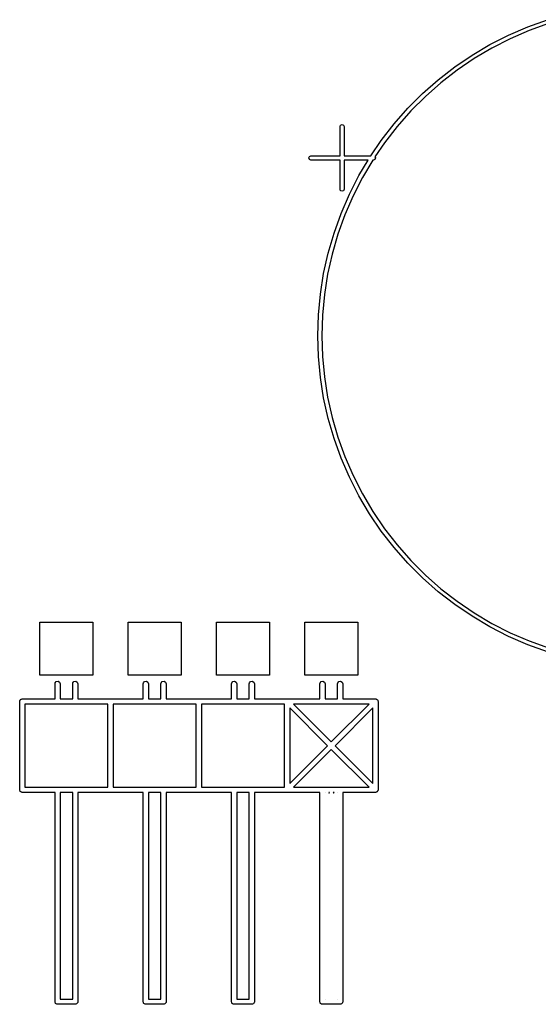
# Model space of a CAD drawing. Extents: x 0.03 to 2.37, y -0.23 to 1.87.
# Tile 1 of 13: x 0.03 to 0.62, y -0.23 to 0.89. Entities that reach past the tile are written whole.
import ezdxf

# ---------------------------------------------------------------- set-up
doc = ezdxf.new("R2010")
doc.units = 0
doc.header["$MEASUREMENT"] = 0
doc.layers.add('BLACK', color=7, linetype='CONTINUOUS')

msp = doc.modelspace()

# ---------------------------------------------------------------- linework, layer by layer
at = {"layer": 'BLACK', "linetype": 'CONTINUOUS'}
for p, q in [((0.58699, 0.872053), (0.60869, 0.881443)), ((0.60869, 0.881443), (0.630937, 0.889453)), ((0.632338, 0.885141), (0.610359, 0.877228)), ((0.565923, 0.861319), (0.58699, 0.872053)), ((0.610359, 0.877228), (0.58892, 0.867951)), ((0.545571, 0.849282), (0.565923, 0.861319)), ((0.58892, 0.867951), (0.568107, 0.857346)), ((0.526015, 0.835992), (0.545571, 0.849282)), ((0.568107, 0.857346), (0.548, 0.845455)), ((0.548, 0.845455), (0.528679, 0.832325)), ((0.507332, 0.8215), (0.526015, 0.835992)), ((0.528679, 0.832325), (0.510221, 0.818007)), ((0.489596, 0.805864), (0.507332, 0.8215)), ((0.510221, 0.818007), (0.492699, 0.802559)), ((0.472876, 0.789144), (0.489596, 0.805864)), ((0.492699, 0.802559), (0.476181, 0.786041)), ((0.45724, 0.771408), (0.472876, 0.789144)), ((0.476181, 0.786041), (0.460733, 0.768519)), ((0.396085, 0.768307), (0.396777, 0.769977)), ((0.396777, 0.769977), (0.398447, 0.770669)), ((0.398447, 0.770669), (0.400118, 0.769977)), ((0.400118, 0.769977), (0.400809, 0.768307)), ((0.442748, 0.752725), (0.45724, 0.771408)), ((0.396085, 0.735236), (0.396085, 0.768307)), ((0.400809, 0.768307), (0.400809, 0.735236)), ((0.460733, 0.768519), (0.446415, 0.750061)), ((0.430862, 0.735236), (0.442748, 0.752725)), ((0.446415, 0.750061), (0.435672, 0.734252)), ((0.360652, 0.732874), (0.361344, 0.734544)), ((0.361344, 0.731204), (0.360652, 0.732874)), ((0.361344, 0.734544), (0.363014, 0.735236)), ((0.363014, 0.730512), (0.361344, 0.731204)), ((0.363014, 0.735236), (0.396085, 0.735236)), ((0.396085, 0.730512), (0.363014, 0.730512)), ((0.396085, 0.697441), (0.396085, 0.730512)), ((0.400809, 0.735236), (0.430862, 0.735236)), ((0.427886, 0.730512), (0.400809, 0.730512)), ((0.400809, 0.730512), (0.400809, 0.697441)), ((0.417422, 0.712818), (0.427886, 0.730512)), ((0.43315, 0.730512), (0.421394, 0.710634)), ((0.43388, 0.730512), (0.43315, 0.730512)), ((0.435551, 0.731204), (0.43388, 0.730512)), ((0.436243, 0.732874), (0.435551, 0.731204)), ((0.435672, 0.734252), (0.436243, 0.732874)), ((0.406687, 0.69175), (0.417422, 0.712818)), ((0.421394, 0.710634), (0.410789, 0.68982)), ((0.396777, 0.695771), (0.396085, 0.697441)), ((0.398447, 0.695079), (0.396777, 0.695771)), ((0.397297, 0.67005), (0.406687, 0.69175)), ((0.400118, 0.695771), (0.398447, 0.695079)), ((0.400809, 0.697441), (0.400118, 0.695771)), ((0.410789, 0.68982), (0.401512, 0.668381)), ((0.389287, 0.647803), (0.397297, 0.67005)), ((0.401512, 0.668381), (0.393599, 0.646402)), ((0.382691, 0.625097), (0.389287, 0.647803)), ((0.393599, 0.646402), (0.387082, 0.62397)), ((0.377533, 0.602022), (0.382691, 0.625097)), ((0.387082, 0.62397), (0.381986, 0.601173)), ((0.373834, 0.578669), (0.377533, 0.602022)), ((0.381986, 0.601173), (0.378332, 0.578101)), ((0.371609, 0.555129), (0.373834, 0.578669)), ((0.378332, 0.578101), (0.376133, 0.554844)), ((0.370866, 0.531496), (0.371609, 0.555129)), ((0.376133, 0.554844), (0.375399, 0.531496)), ((0.371609, 0.507863), (0.370866, 0.531496)), ((0.375399, 0.531496), (0.376133, 0.508148)), ((0.373834, 0.484323), (0.371609, 0.507863)), ((0.376133, 0.508148), (0.378332, 0.484892)), ((0.377533, 0.46097), (0.373834, 0.484323)), ((0.378332, 0.484892), (0.381986, 0.461819)), ((0.382691, 0.437895), (0.377533, 0.46097)), ((0.381986, 0.461819), (0.387082, 0.439022)), ((0.389287, 0.415189), (0.382691, 0.437895)), ((0.387082, 0.439022), (0.393599, 0.41659)), ((0.397297, 0.392942), (0.389287, 0.415189)), ((0.393599, 0.41659), (0.401512, 0.394611)), ((0.406687, 0.371242), (0.397297, 0.392942)), ((0.401512, 0.394611), (0.410789, 0.373172)), ((0.417422, 0.350175), (0.406687, 0.371242)), ((0.410789, 0.373172), (0.421394, 0.352359)), ((0.429458, 0.329823), (0.417422, 0.350175)), ((0.421394, 0.352359), (0.433285, 0.332252)), ((0.442748, 0.310267), (0.429458, 0.329823)), ((0.433285, 0.332252), (0.446415, 0.312931)), ((0.446415, 0.312931), (0.460733, 0.294473)), ((0.45724, 0.291584), (0.442748, 0.310267)), ((0.472876, 0.273848), (0.45724, 0.291584)), ((0.460733, 0.294473), (0.476181, 0.276951)), ((0.489596, 0.257128), (0.472876, 0.273848)), ((0.476181, 0.276951), (0.492699, 0.260433)), ((0.507332, 0.241492), (0.489596, 0.257128)), ((0.492699, 0.260433), (0.510221, 0.244985)), ((0.526015, 0.227), (0.507332, 0.241492)), ((0.510221, 0.244985), (0.528679, 0.230667)), ((0.545571, 0.21371), (0.526015, 0.227)), ((0.528679, 0.230667), (0.548, 0.217537)), ((0.565923, 0.201674), (0.545571, 0.21371)), ((0.548, 0.217537), (0.568107, 0.205646)), ((0.05622, 0.147165), (0.05622, 0.207165)), ((0.05622, 0.207165), (0.11622, 0.207165)), ((0.11622, 0.207165), (0.11622, 0.147165)), ((0.15622, 0.147165), (0.15622, 0.207165)), ((0.15622, 0.207165), (0.21622, 0.207165)), ((0.21622, 0.207165), (0.21622, 0.147165)), ((0.25622, 0.147165), (0.25622, 0.207165)), ((0.25622, 0.207165), (0.31622, 0.207165)), ((0.31622, 0.207165), (0.31622, 0.147165)), ((0.35622, 0.147165), (0.35622, 0.207165)), ((0.35622, 0.207165), (0.41622, 0.207165)), ((0.41622, 0.207165), (0.41622, 0.147165)), ((0.58699, 0.190939), (0.565923, 0.201674)), ((0.568107, 0.205646), (0.58892, 0.195041)), ((0.60869, 0.181549), (0.58699, 0.190939)), ((0.58892, 0.195041), (0.610359, 0.185764)), ((0.630937, 0.173539), (0.60869, 0.181549)), ((0.610359, 0.185764), (0.632338, 0.177851)), ((0.11622, 0.147165), (0.05622, 0.147165)), ((0.21622, 0.147165), (0.15622, 0.147165)), ((0.31622, 0.147165), (0.25622, 0.147165)), ((0.41622, 0.147165), (0.35622, 0.147165)), ((0.073268, 0.137165), (0.073446, 0.138175)), ((0.073268, 0.120118), (0.073268, 0.137165)), ((0.073446, 0.138175), (0.074744, 0.139723)), ((0.074744, 0.139723), (0.076733, 0.140073)), ((0.076733, 0.140073), (0.078482, 0.139063)), ((0.078482, 0.139063), (0.079173, 0.137165)), ((0.079173, 0.137165), (0.079173, 0.120118)), ((0.093268, 0.137165), (0.093446, 0.138175)), ((0.093268, 0.120118), (0.093268, 0.137165)), ((0.093446, 0.138175), (0.094744, 0.139723)), ((0.094744, 0.139723), (0.096733, 0.140073)), ((0.096733, 0.140073), (0.098482, 0.139063)), ((0.098482, 0.139063), (0.099173, 0.137165)), ((0.099173, 0.137165), (0.099173, 0.120118)), ((0.173268, 0.137165), (0.173446, 0.138175)), ((0.173268, 0.120118), (0.173268, 0.137165)), ((0.173446, 0.138175), (0.174744, 0.139723)), ((0.174744, 0.139723), (0.176733, 0.140073)), ((0.176733, 0.140073), (0.178482, 0.139063)), ((0.178482, 0.139063), (0.179173, 0.137165)), ((0.179173, 0.137165), (0.179173, 0.120118)), ((0.193268, 0.137165), (0.193446, 0.138175)), ((0.193268, 0.120118), (0.193268, 0.137165)), ((0.193446, 0.138175), (0.194744, 0.139723)), ((0.194744, 0.139723), (0.196733, 0.140073)), ((0.196733, 0.140073), (0.198482, 0.139063)), ((0.198482, 0.139063), (0.199173, 0.137165)), ((0.199173, 0.137165), (0.199173, 0.120118)), ((0.273268, 0.137165), (0.273446, 0.138175)), ((0.273268, 0.120118), (0.273268, 0.137165)), ((0.273446, 0.138175), (0.274744, 0.139723)), ((0.274744, 0.139723), (0.276733, 0.140073)), ((0.276733, 0.140073), (0.278482, 0.139063)), ((0.278482, 0.139063), (0.279173, 0.137165)), ((0.279173, 0.137165), (0.279173, 0.120118)), ((0.293268, 0.137165), (0.293446, 0.138175)), ((0.293268, 0.120118), (0.293268, 0.137165)), ((0.293446, 0.138175), (0.294744, 0.139723)), ((0.294744, 0.139723), (0.296733, 0.140073)), ((0.296733, 0.140073), (0.298482, 0.139063)), ((0.298482, 0.139063), (0.299173, 0.137165)), ((0.299173, 0.137165), (0.299173, 0.120118)), ((0.373268, 0.137165), (0.373446, 0.138175)), ((0.373268, 0.120118), (0.373268, 0.137165)), ((0.373446, 0.138175), (0.374744, 0.139723)), ((0.374744, 0.139723), (0.376733, 0.140073)), ((0.376733, 0.140073), (0.378482, 0.139063)), ((0.378482, 0.139063), (0.379173, 0.137165)), ((0.379173, 0.137165), (0.379173, 0.120118)), ((0.393268, 0.137165), (0.393446, 0.138175)), ((0.393268, 0.120118), (0.393268, 0.137165)), ((0.393446, 0.138175), (0.394744, 0.139723)), ((0.394744, 0.139723), (0.396733, 0.140073)), ((0.396733, 0.140073), (0.398482, 0.139063)), ((0.398482, 0.139063), (0.399173, 0.137165)), ((0.399173, 0.137165), (0.399173, 0.120118)), ((0.033268, 0.117165), (0.033335, 0.117549)), ((0.033268, 0.017165), (0.033268, 0.117165)), ((0.033313, 0.117678), (0.033378, 0.117792)), ((0.033335, 0.117549), (0.033313, 0.117678)), ((0.033378, 0.117792), (0.033446, 0.118175)), ((0.033446, 0.118175), (0.033939, 0.118763)), ((0.033939, 0.118763), (0.034322, 0.119427)), ((0.034322, 0.119427), (0.034573, 0.119518)), ((0.034573, 0.119518), (0.034744, 0.119723)), ((0.034744, 0.119723), (0.0355, 0.119856)), ((0.0355, 0.119856), (0.036221, 0.120118)), ((0.036221, 0.120118), (0.073268, 0.120118)), ((0.039173, 0.114213), (0.039173, 0.020118)), ((0.133268, 0.114213), (0.039173, 0.114213)), ((0.079173, 0.120118), (0.093268, 0.120118)), ((0.099173, 0.120118), (0.173268, 0.120118)), ((0.133268, 0.020118), (0.133268, 0.114213)), ((0.139173, 0.114213), (0.139173, 0.020118)), ((0.233268, 0.114213), (0.139173, 0.114213)), ((0.179173, 0.120118), (0.193268, 0.120118)), ((0.199173, 0.120118), (0.273268, 0.120118)), ((0.233268, 0.020118), (0.233268, 0.114213)), ((0.239173, 0.114213), (0.239173, 0.020118)), ((0.333268, 0.114213), (0.239173, 0.114213)), ((0.279173, 0.120118), (0.293268, 0.120118)), ((0.299173, 0.120118), (0.373268, 0.120118)), ((0.333268, 0.020118), (0.333268, 0.114213)), ((0.343349, 0.114213), (0.38622, 0.071341)), ((0.429092, 0.114213), (0.343349, 0.114213)), ((0.379173, 0.120118), (0.393268, 0.120118)), ((0.38622, 0.071341), (0.429092, 0.114213)), ((0.399173, 0.120118), (0.43622, 0.120118)), ((0.43622, 0.120118), (0.436604, 0.12005)), ((0.436604, 0.12005), (0.436733, 0.120073)), ((0.436733, 0.120073), (0.436847, 0.120008)), ((0.436847, 0.120008), (0.436855, 0.120006)), ((0.436855, 0.120006), (0.436985, 0.120017)), ((0.436985, 0.120017), (0.43705, 0.119972)), ((0.43705, 0.119972), (0.43723, 0.11994)), ((0.43723, 0.11994), (0.437818, 0.119447)), ((0.437818, 0.119447), (0.438482, 0.119063)), ((0.438482, 0.119063), (0.438529, 0.118936)), ((0.438529, 0.118936), (0.438639, 0.118859)), ((0.438639, 0.118859), (0.438674, 0.118729)), ((0.438674, 0.118729), (0.438778, 0.118642)), ((0.438778, 0.118642), (0.438911, 0.117886)), ((0.438911, 0.117886), (0.439173, 0.117165)), ((0.439173, 0.117165), (0.439173, 0.017165)), ((0.382045, 0.067165), (0.339173, 0.110037)), ((0.339173, 0.110037), (0.339173, 0.024294)), ((0.433268, 0.110037), (0.390396, 0.067165)), ((0.433268, 0.024294), (0.433268, 0.110037)), ((0.339173, 0.024294), (0.382045, 0.067165)), ((0.390396, 0.067165), (0.433268, 0.024294)), ((0.38622, 0.06299), (0.343349, 0.020118)), ((0.429092, 0.020118), (0.38622, 0.06299)), ((0.03353, 0.016445), (0.033268, 0.017165)), ((0.033663, 0.015689), (0.03353, 0.016445)), ((0.033867, 0.015518), (0.033663, 0.015689)), ((0.033959, 0.015267), (0.033867, 0.015518)), ((0.034623, 0.014884), (0.033959, 0.015267)), ((0.035211, 0.014391), (0.034623, 0.014884)), ((0.035594, 0.014323), (0.035211, 0.014391)), ((0.035708, 0.014257), (0.035594, 0.014323)), ((0.035837, 0.01428), (0.035708, 0.014257)), ((0.036221, 0.014213), (0.035837, 0.01428)), ((0.073268, 0.014213), (0.036221, 0.014213)), ((0.039173, 0.020118), (0.133268, 0.020118)), ((0.073268, -0.222835), (0.073268, 0.014213)), ((0.079173, 0.014213), (0.079173, -0.219882)), ((0.093268, 0.014213), (0.079173, 0.014213)), ((0.093268, -0.219882), (0.093268, 0.014213)), ((0.173268, 0.014213), (0.099173, 0.014213)), ((0.099173, 0.014213), (0.099173, -0.222835)), ((0.139173, 0.020118), (0.233268, 0.020118)), ((0.173268, -0.222835), (0.173268, 0.014213)), ((0.179173, 0.014213), (0.179173, -0.219882)), ((0.193268, 0.014213), (0.179173, 0.014213)), ((0.193268, -0.219882), (0.193268, 0.014213)), ((0.273268, 0.014213), (0.199173, 0.014213)), ((0.199173, 0.014213), (0.199173, -0.222835)), ((0.239173, 0.020118), (0.333268, 0.020118)), ((0.273268, -0.222835), (0.273268, 0.014213)), ((0.279173, 0.014213), (0.279173, -0.219882)), ((0.293268, 0.014213), (0.279173, 0.014213)), ((0.293268, -0.219882), (0.293268, 0.014213)), ((0.373268, 0.014213), (0.299173, 0.014213)), ((0.299173, 0.014213), (0.299173, -0.222835)), ((0.343349, 0.020118), (0.429092, 0.020118)), ((0.373268, -0.222835), (0.373268, 0.014213)), ((0.379173, 0.014213), (0.379173, 0.014042)), ((0.379173, 0.014042), (0.379316, 0.014213)), ((0.379316, 0.014213), (0.379173, 0.014213)), ((0.383224, 0.014213), (0.383482, 0.014063)), ((0.384316, 0.014213), (0.383224, 0.014213)), ((0.383482, 0.014063), (0.383697, 0.013474)), ((0.383697, 0.013474), (0.384316, 0.014213)), ((0.388224, 0.014213), (0.388482, 0.014063)), ((0.389316, 0.014213), (0.388224, 0.014213)), ((0.388482, 0.014063), (0.388697, 0.013474)), ((0.388697, 0.013474), (0.389316, 0.014213)), ((0.393224, 0.014213), (0.393268, 0.014187)), ((0.393268, 0.014213), (0.393224, 0.014213)), ((0.393268, 0.014187), (0.393268, 0.014213)), ((0.43622, 0.014213), (0.399173, 0.014213)), ((0.399173, 0.014213), (0.399173, -0.222835)), ((0.436941, 0.014475), (0.43622, 0.014213)), ((0.437697, 0.014608), (0.436941, 0.014475)), ((0.437784, 0.014712), (0.437697, 0.014608)), ((0.437914, 0.014747), (0.437784, 0.014712)), ((0.437992, 0.014857), (0.437914, 0.014747)), ((0.438118, 0.014903), (0.437992, 0.014857)), ((0.438502, 0.015568), (0.438118, 0.014903)), ((0.438995, 0.016155), (0.438502, 0.015568)), ((0.439027, 0.016336), (0.438995, 0.016155)), ((0.439073, 0.016401), (0.439027, 0.016336)), ((0.439063, 0.016539), (0.439061, 0.016531)), ((0.439061, 0.016531), (0.439073, 0.016401)), ((0.439128, 0.016653), (0.439063, 0.016539)), ((0.439173, 0.017165), (0.439106, 0.016782)), ((0.439106, 0.016782), (0.439128, 0.016653)), ((0.07353, -0.223555), (0.073268, -0.222835)), ((0.079173, -0.219882), (0.093268, -0.219882)), ((0.099173, -0.222835), (0.099106, -0.223218)), ((0.17353, -0.223555), (0.173268, -0.222835)), ((0.179173, -0.219882), (0.193268, -0.219882)), ((0.199173, -0.222835), (0.199106, -0.223218)), ((0.27353, -0.223555), (0.273268, -0.222835)), ((0.279173, -0.219882), (0.293268, -0.219882)), ((0.299173, -0.222835), (0.299106, -0.223218)), ((0.37353, -0.223555), (0.373268, -0.222835)), ((0.379217, -0.219882), (0.379173, -0.219857)), ((0.379173, -0.219857), (0.379173, -0.219882)), ((0.379173, -0.219882), (0.379217, -0.219882)), ((0.393268, -0.219838), (0.393242, -0.219882)), ((0.393242, -0.219882), (0.393268, -0.219882)), ((0.393268, -0.219882), (0.393268, -0.219838)), ((0.399173, -0.222835), (0.399106, -0.223218)), ((0.073663, -0.224311), (0.07353, -0.223555)), ((0.073867, -0.224482), (0.073663, -0.224311)), ((0.073958, -0.224733), (0.073867, -0.224482)), ((0.074623, -0.225116), (0.073958, -0.224733)), ((0.075211, -0.225609), (0.074623, -0.225116)), ((0.075594, -0.225677), (0.075211, -0.225609)), ((0.075708, -0.225743), (0.075594, -0.225677)), ((0.075837, -0.22572), (0.075708, -0.225743)), ((0.07622, -0.225787), (0.075837, -0.22572)), ((0.096221, -0.225787), (0.07622, -0.225787)), ((0.096941, -0.225525), (0.096221, -0.225787)), ((0.097697, -0.225392), (0.096941, -0.225525)), ((0.097868, -0.225188), (0.097697, -0.225392)), ((0.098118, -0.225097), (0.097868, -0.225188)), ((0.098502, -0.224432), (0.098118, -0.225097)), ((0.098995, -0.223845), (0.098502, -0.224432)), ((0.099063, -0.223461), (0.098995, -0.223845)), ((0.099128, -0.223347), (0.099063, -0.223461)), ((0.099106, -0.223218), (0.099128, -0.223347)), ((0.173663, -0.224311), (0.17353, -0.223555)), ((0.173867, -0.224482), (0.173663, -0.224311)), ((0.173959, -0.224733), (0.173867, -0.224482)), ((0.174623, -0.225116), (0.173959, -0.224733)), ((0.175211, -0.225609), (0.174623, -0.225116)), ((0.175594, -0.225677), (0.175211, -0.225609)), ((0.175708, -0.225743), (0.175594, -0.225677)), ((0.175837, -0.22572), (0.175708, -0.225743)), ((0.17622, -0.225787), (0.175837, -0.22572)), ((0.19622, -0.225787), (0.17622, -0.225787)), ((0.196941, -0.225525), (0.19622, -0.225787)), ((0.197697, -0.225392), (0.196941, -0.225525)), ((0.197868, -0.225188), (0.197697, -0.225392)), ((0.198118, -0.225097), (0.197868, -0.225188)), ((0.198502, -0.224432), (0.198118, -0.225097)), ((0.198995, -0.223845), (0.198502, -0.224432)), ((0.199063, -0.223461), (0.198995, -0.223845)), ((0.199128, -0.223347), (0.199063, -0.223461)), ((0.199106, -0.223218), (0.199128, -0.223347)), ((0.273663, -0.224311), (0.27353, -0.223555)), ((0.273867, -0.224482), (0.273663, -0.224311)), ((0.273959, -0.224733), (0.273867, -0.224482)), ((0.274623, -0.225116), (0.273959, -0.224733)), ((0.275211, -0.225609), (0.274623, -0.225116)), ((0.275594, -0.225677), (0.275211, -0.225609)), ((0.275708, -0.225743), (0.275594, -0.225677)), ((0.275837, -0.22572), (0.275708, -0.225743)), ((0.27622, -0.225787), (0.275837, -0.22572)), ((0.29622, -0.225787), (0.27622, -0.225787)), ((0.296941, -0.225525), (0.29622, -0.225787)), ((0.297697, -0.225392), (0.296941, -0.225525)), ((0.297868, -0.225188), (0.297697, -0.225392)), ((0.298118, -0.225097), (0.297868, -0.225188)), ((0.298502, -0.224432), (0.298118, -0.225097)), ((0.298995, -0.223845), (0.298502, -0.224432)), ((0.299063, -0.223461), (0.298995, -0.223845)), ((0.299128, -0.223347), (0.299063, -0.223461)), ((0.299106, -0.223218), (0.299128, -0.223347)), ((0.373663, -0.224311), (0.37353, -0.223555)), ((0.373867, -0.224482), (0.373663, -0.224311)), ((0.373959, -0.224733), (0.373867, -0.224482)), ((0.374623, -0.225116), (0.373959, -0.224733)), ((0.375211, -0.225609), (0.374623, -0.225116)), ((0.375594, -0.225677), (0.375211, -0.225609)), ((0.375708, -0.225743), (0.375594, -0.225677)), ((0.375837, -0.22572), (0.375708, -0.225743)), ((0.37622, -0.225787), (0.375837, -0.22572)), ((0.39622, -0.225787), (0.37622, -0.225787)), ((0.396941, -0.225525), (0.39622, -0.225787)), ((0.397697, -0.225392), (0.396941, -0.225525)), ((0.397868, -0.225188), (0.397697, -0.225392)), ((0.398118, -0.225097), (0.397868, -0.225188)), ((0.398502, -0.224432), (0.398118, -0.225097)), ((0.398995, -0.223845), (0.398502, -0.224432)), ((0.399063, -0.223461), (0.398995, -0.223845)), ((0.399128, -0.223347), (0.399063, -0.223461)), ((0.399106, -0.223218), (0.399128, -0.223347))]:
    msp.add_line(p, q, dxfattribs=at)

doc.saveas('drawing.dxf')
